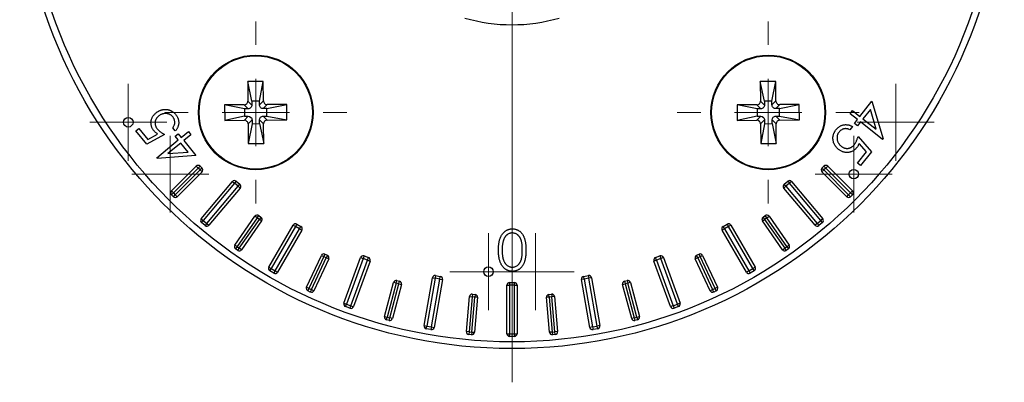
# Model space of a CAD drawing. Header units: millimetres. Extents: x -1475 to 1000, y 387 to 465.
# Tile 3 of 4: x 925 to 998, y 387 to 414. Entities that reach past the tile are written whole.
import ezdxf

# ---------------------------------------------------------------- set-up
doc = ezdxf.new("R2010")
doc.units = ezdxf.units.MM

# ---------------------------------------------------------------- blocks, each defined once
blk = doc.blocks.new('SW_CENTERMARKSYMBOL_0')
at = {"color": 0, "linetype": 'Continuous', "lineweight": 18}
blk.add_line((0, -5), (0, -39), dxfattribs=at)
blk = doc.blocks.new('SW_CENTERMARKSYMBOL_2')
at = {"color": 0, "linetype": 'Continuous', "lineweight": 18}
for p, q in [((0, 5), (0, 6.75)), ((0, 0), (0, 2.5)), ((-5, 0), (-6.75, 0)), ((0, 0), (-2.5, 0)), ((0, 0), (0, -2.5)), ((0, 0), (2.5, 0)), ((5, 0), (6.75, 0)), ((0, -5), (0, -6.75))]:
    blk.add_line(p, q, dxfattribs=at)
blk = doc.blocks.new('SW_CENTERMARKSYMBOL_3')
at = {"color": 0, "linetype": 'Continuous', "lineweight": 18}
for p, q in [((0, 5), (0, 6.75)), ((0, 0), (0, 2.5)), ((-5, 0), (-6.75, 0)), ((0, 0), (-2.5, 0)), ((0, 0), (0, -2.5)), ((0, 0), (2.5, 0)), ((5, 0), (6.75, 0)), ((0, -5), (0, -6.75))]:
    blk.add_line(p, q, dxfattribs=at)
blk = doc.blocks.new('SW_CENTERMARKSYMBOL_5')
at = {"color": 0, "linetype": 'Continuous', "lineweight": 18}
for p, q in [((0, 2.5), (0, 2.85)), ((0, 0), (0, 2.5)), ((-2.5, 0), (-2.85, 0)), ((0, 0), (-2.5, 0)), ((0, 0), (0, -2.5)), ((0, 0), (2.5, 0)), ((2.5, 0), (2.85, 0)), ((0, -2.5), (0, -2.85))]:
    blk.add_line(p, q, dxfattribs=at)
blk = doc.blocks.new('SW_CENTERMARKSYMBOL_6')
at = {"color": 0, "linetype": 'Continuous', "lineweight": 18}
for p, q in [((0, 2.5), (0, 2.85)), ((0, 0), (0, 2.5)), ((-2.5, 0), (-2.85, 0)), ((0, 0), (-2.5, 0)), ((0, 0), (0, -2.5)), ((0, 0), (2.5, 0)), ((2.5, 0), (2.85, 0)), ((0, -2.5), (0, -2.85))]:
    blk.add_line(p, q, dxfattribs=at)
blk = doc.blocks.new('SW_CENTERMARKSYMBOL_7')
at = {"color": 0, "linetype": 'Continuous', "lineweight": 18}
for p, q in [((0, 2.5), (0, 2.85)), ((0, 0), (0, 2.5)), ((-2.5, 0), (-2.85, 0)), ((0, 0), (-2.5, 0)), ((0, 0), (0, -2.5)), ((0, 0), (2.5, 0)), ((2.5, 0), (2.85, 0)), ((0, -2.5), (0, -2.85))]:
    blk.add_line(p, q, dxfattribs=at)
blk = doc.blocks.new('SW_CENTERMARKSYMBOL_8')
at = {"color": 0, "linetype": 'Continuous', "lineweight": 18}
for p, q in [((0, 2.5), (0, 2.85)), ((0, 0), (0, 2.5)), ((-2.5, 0), (-2.85, 0)), ((0, 0), (-2.5, 0)), ((0, 0), (0, -2.5)), ((0, 0), (2.5, 0)), ((2.5, 0), (2.85, 0)), ((0, -2.5), (0, -2.85))]:
    blk.add_line(p, q, dxfattribs=at)
blk = doc.blocks.new('SW_CENTERMARKSYMBOL_9')
at = {"color": 0, "linetype": 'Continuous', "lineweight": 18}
for p, q in [((0, 2.5), (0, 2.85)), ((0, 0), (0, 2.5)), ((-2.5, 0), (-2.85, 0)), ((0, 0), (-2.5, 0)), ((0, 0), (0, -2.5)), ((0, 0), (2.5, 0)), ((2.5, 0), (2.85, 0)), ((0, -2.5), (0, -2.85))]:
    blk.add_line(p, q, dxfattribs=at)
blk = doc.blocks.new('SW_CENTERMARKSYMBOL_10')
at = {"color": 0, "linetype": 'Continuous', "lineweight": 18}
for p, q in [((0, 2.5), (0, 2.85)), ((0, 0), (0, 2.5)), ((-2.5, 0), (-2.85, 0)), ((0, 0), (-2.5, 0)), ((0, 0), (0, -2.5)), ((0, 0), (2.5, 0)), ((2.5, 0), (2.85, 0)), ((0, -2.5), (0, -2.85))]:
    blk.add_line(p, q, dxfattribs=at)

msp = doc.modelspace()

# ---------------------------------------------------------------- linework, layer by layer
at = {"color": 7, "linetype": 'Continuous', "lineweight": 25}
for p, q in [((942.77, 409.234), (941.62, 409.224)), ((941.62, 409.224), (941.632, 407.774)), ((941.928, 407.756), (941.62, 409.224)), ((942.487, 407.761), (942.77, 409.234)), ((942.782, 407.784), (942.77, 409.234)), ((980.77, 409.234), (979.62, 409.224)), ((979.62, 409.224), (979.632, 407.774)), ((979.928, 407.756), (979.62, 409.224)), ((980.487, 407.761), (980.77, 409.234)), ((980.782, 407.784), (980.77, 409.234)), ((941.36, 407.497), (939.91, 407.484)), ((939.91, 407.484), (939.92, 406.334)), ((941.383, 407.202), (939.91, 407.484)), ((941.658, 407.204), (941.36, 407.497)), ((941.93, 407.481), (941.632, 407.774)), ((942.487, 407.761), (941.928, 407.756)), ((941.928, 407.756), (941.93, 407.481)), ((942.49, 407.486), (942.487, 407.761)), ((942.49, 407.486), (942.782, 407.784)), ((942.767, 407.214), (943.06, 407.512)), ((943.042, 407.216), (944.51, 407.524)), ((944.51, 407.524), (943.06, 407.512)), ((944.52, 406.374), (944.51, 407.524)), ((979.36, 407.497), (977.91, 407.484)), ((977.91, 407.484), (977.92, 406.334)), ((979.383, 407.202), (977.91, 407.484)), ((979.658, 407.204), (979.36, 407.497)), ((979.93, 407.481), (979.632, 407.774)), ((980.487, 407.761), (979.928, 407.756)), ((979.928, 407.756), (979.93, 407.481)), ((980.49, 407.486), (980.487, 407.761)), ((980.49, 407.486), (980.782, 407.784)), ((980.767, 407.214), (981.06, 407.512)), ((981.042, 407.216), (982.51, 407.524)), ((982.51, 407.524), (981.06, 407.512)), ((982.52, 406.374), (982.51, 407.524)), ((987.01, 406.638), (987.903, 407.76)), ((987.903, 407.76), (988.724, 404.969)), ((941.388, 406.642), (939.92, 406.334)), ((941.662, 406.645), (941.37, 406.347)), ((941.658, 407.204), (941.383, 407.202)), ((941.383, 407.202), (941.388, 406.642)), ((941.388, 406.642), (941.662, 406.645)), ((943.042, 407.216), (942.767, 407.214)), ((942.772, 406.654), (943.047, 406.657)), ((942.772, 406.654), (943.07, 406.362)), ((943.047, 406.657), (943.042, 407.216)), ((943.047, 406.657), (944.52, 406.374)), ((979.388, 406.642), (977.92, 406.334)), ((979.662, 406.645), (979.37, 406.347)), ((979.658, 407.204), (979.383, 407.202)), ((979.383, 407.202), (979.388, 406.642)), ((979.388, 406.642), (979.662, 406.645)), ((981.042, 407.216), (980.767, 407.214)), ((980.772, 406.654), (981.047, 406.657)), ((980.772, 406.654), (981.07, 406.362)), ((981.047, 406.657), (981.042, 407.216)), ((981.047, 406.657), (982.52, 406.374)), ((986.278, 406.837), (986.465, 407.072)), ((986.823, 406.403), (986.278, 406.837)), ((986.465, 407.072), (987.01, 406.638)), ((987.786, 407.149), (987.236, 406.458)), ((988.214, 405.68), (987.786, 407.149)), ((939.92, 406.334), (941.37, 406.347)), ((941.94, 406.372), (941.647, 406.074)), ((941.647, 406.074), (941.66, 404.624)), ((941.942, 406.097), (941.66, 404.624)), ((941.94, 406.372), (941.942, 406.097)), ((941.942, 406.097), (942.502, 406.102)), ((942.502, 406.102), (942.499, 406.377)), ((942.499, 406.377), (942.797, 406.084)), ((942.502, 406.102), (942.81, 404.634)), ((942.81, 404.634), (942.797, 406.084)), ((943.07, 406.362), (944.52, 406.374)), ((977.92, 406.334), (979.37, 406.347)), ((979.94, 406.372), (979.647, 406.074)), ((979.647, 406.074), (979.66, 404.624)), ((979.942, 406.097), (979.66, 404.624)), ((979.94, 406.372), (979.942, 406.097)), ((979.942, 406.097), (980.502, 406.102)), ((980.499, 406.377), (980.797, 406.084)), ((980.502, 406.102), (980.499, 406.377)), ((980.502, 406.102), (980.81, 404.634)), ((980.81, 404.634), (980.797, 406.084)), ((981.07, 406.362), (982.52, 406.374)), ((986.45, 405.886), (986.258, 405.644)), ((986.597, 406.118), (986.823, 406.403)), ((986.823, 405.939), (986.597, 406.118)), ((987.049, 406.223), (986.823, 405.939)), ((988.685, 404.921), (987.049, 406.223)), ((987.236, 406.458), (988.214, 405.68)), ((933.327, 405.567), (933.545, 405.747)), ((934.145, 404.574), (933.327, 405.567)), ((933.545, 405.747), (934.218, 404.93)), ((935.458, 405.3), (934.145, 404.574)), ((934.218, 404.93), (934.937, 405.331)), ((936.252, 405.559), (936.058, 405.794)), ((936.241, 405.169), (936.461, 405.35)), ((936.469, 404.892), (936.241, 405.169)), ((936.461, 405.35), (936.689, 405.073)), ((936.689, 405.073), (937.222, 405.512)), ((937.411, 405.283), (936.878, 404.844)), ((937.222, 405.512), (937.411, 405.283)), ((986.872, 405.156), (987.865, 404.012)), ((934.872, 403.576), (936.469, 404.892)), ((936.658, 404.662), (935.703, 403.875)), ((937.215, 403.987), (936.658, 404.662)), ((936.878, 404.844), (937.782, 403.748)), ((941.66, 404.624), (942.81, 404.634)), ((979.66, 404.624), (980.81, 404.634)), ((987.497, 404.01), (986.951, 404.635)), ((988.724, 404.969), (988.685, 404.921)), ((937.782, 403.748), (934.911, 403.529)), ((935.703, 403.875), (937.215, 403.987)), ((986.832, 403.173), (987.497, 404.01)), ((987.865, 404.012), (987.056, 402.995)), ((934.911, 403.529), (934.872, 403.576)), ((987.056, 402.995), (986.832, 403.173)), ((935.971, 401.11), (937.81, 402.948)), ((937.951, 402.807), (936.113, 400.968)), ((936.254, 400.827), (938.093, 402.665)), ((938.234, 402.524), (936.395, 400.685)), ((937.951, 402.807), (937.81, 402.948)), ((937.951, 402.807), (938.093, 402.948)), ((938.093, 402.665), (937.951, 402.807)), ((938.093, 402.948), (938.234, 402.807)), ((938.234, 402.807), (938.093, 402.665)), ((938.234, 402.524), (938.093, 402.665)), ((984.195, 402.807), (984.337, 402.948)), ((984.195, 402.807), (984.337, 402.665)), ((984.195, 402.524), (984.337, 402.665)), ((986.034, 400.685), (984.195, 402.524)), ((984.478, 402.807), (984.337, 402.948)), ((984.478, 402.807), (984.337, 402.665)), ((984.337, 402.665), (986.175, 400.827)), ((984.478, 402.807), (984.62, 402.948)), ((986.317, 400.968), (984.478, 402.807)), ((984.62, 402.948), (986.458, 401.11)), ((938.173, 399.052), (940.487, 401.81)), ((940.64, 401.681), (938.326, 398.924)), ((940.487, 401.81), (940.64, 401.681)), ((940.769, 401.835), (940.64, 401.681)), ((940.908, 401.456), (940.64, 401.681)), ((940.769, 401.835), (941.037, 401.61)), ((940.908, 401.456), (941.037, 401.61)), ((981.393, 401.61), (981.661, 401.835)), ((981.521, 401.456), (981.393, 401.61)), ((981.789, 401.681), (981.521, 401.456)), ((981.661, 401.835), (981.789, 401.681)), ((981.942, 401.81), (981.789, 401.681)), ((984.103, 398.924), (981.789, 401.681)), ((981.942, 401.81), (984.256, 399.052)), ((936.113, 400.968), (935.971, 401.11)), ((936.113, 400.968), (935.971, 400.827)), ((936.113, 400.685), (935.971, 400.827)), ((936.113, 400.968), (936.254, 400.827)), ((936.113, 400.685), (936.254, 400.827)), ((936.395, 400.685), (936.254, 400.827)), ((938.594, 398.699), (940.908, 401.456)), ((941.062, 401.328), (938.747, 398.57)), ((940.908, 401.456), (941.062, 401.328)), ((981.521, 401.456), (981.368, 401.328)), ((983.682, 398.57), (981.368, 401.328)), ((981.521, 401.456), (983.835, 398.699)), ((986.034, 400.685), (986.175, 400.827)), ((986.175, 400.827), (986.317, 400.968)), ((986.317, 400.685), (986.175, 400.827)), ((986.317, 400.968), (986.458, 401.11)), ((986.317, 400.968), (986.458, 400.827)), ((986.458, 400.827), (986.317, 400.685)), ((938.173, 399.052), (938.326, 398.924)), ((938.198, 398.77), (938.326, 398.924)), ((938.466, 398.545), (938.198, 398.77)), ((938.326, 398.924), (938.594, 398.699)), ((938.594, 398.699), (938.466, 398.545)), ((938.594, 398.699), (938.747, 398.57)), ((940.665, 397.103), (942.156, 399.233)), ((942.32, 399.118), (940.828, 396.988)), ((940.992, 396.874), (942.484, 399.004)), ((942.647, 398.889), (941.156, 396.759)), ((942.32, 399.118), (942.156, 399.233)), ((942.32, 399.118), (942.434, 399.282)), ((942.484, 399.004), (942.32, 399.118)), ((942.434, 399.282), (942.598, 399.167)), ((942.598, 399.167), (942.484, 399.004)), ((942.647, 398.889), (942.484, 399.004)), ((945.263, 398.65), (945.163, 398.477)), ((945.263, 398.65), (945.566, 398.475)), ((976.863, 398.475), (977.166, 398.65)), ((977.166, 398.65), (977.266, 398.477)), ((979.782, 398.889), (979.946, 399.004)), ((981.273, 396.759), (979.782, 398.889)), ((979.831, 399.167), (979.995, 399.282)), ((979.831, 399.167), (979.946, 399.004)), ((980.11, 399.118), (979.946, 399.004)), ((979.946, 399.004), (981.437, 396.874)), ((980.11, 399.118), (979.995, 399.282)), ((980.11, 399.118), (980.274, 399.233)), ((981.601, 396.988), (980.11, 399.118)), ((980.274, 399.233), (981.765, 397.103)), ((983.835, 398.699), (983.682, 398.57)), ((983.835, 398.699), (984.103, 398.924)), ((983.835, 398.699), (983.964, 398.545)), ((984.232, 398.77), (983.964, 398.545)), ((984.256, 399.052), (984.103, 398.924)), ((984.232, 398.77), (984.103, 398.924)), ((943.19, 395.459), (944.99, 398.577)), ((945.163, 398.477), (943.363, 395.359)), ((943.666, 395.184), (945.466, 398.302)), ((945.64, 398.202), (943.84, 395.084)), ((944.99, 398.577), (945.163, 398.477)), ((945.466, 398.302), (945.163, 398.477)), ((945.466, 398.302), (945.566, 398.475)), ((945.466, 398.302), (945.64, 398.202)), ((976.963, 398.302), (976.79, 398.202)), ((978.59, 395.084), (976.79, 398.202)), ((976.963, 398.302), (976.863, 398.475)), ((977.266, 398.477), (976.963, 398.302)), ((976.963, 398.302), (978.763, 395.184)), ((977.439, 398.577), (977.266, 398.477)), ((979.066, 395.359), (977.266, 398.477)), ((977.439, 398.577), (979.239, 395.459)), ((940.828, 396.988), (940.665, 397.103)), ((940.828, 396.988), (940.714, 396.825)), ((940.878, 396.71), (940.714, 396.825)), ((940.828, 396.988), (940.992, 396.874)), ((940.878, 396.71), (940.992, 396.874)), ((941.156, 396.759), (940.992, 396.874)), ((947.347, 396.426), (947.262, 396.244)), ((947.347, 396.426), (947.528, 396.341)), ((974.901, 396.341), (975.082, 396.426)), ((975.167, 396.244), (975.082, 396.426)), ((981.273, 396.759), (981.437, 396.874)), ((981.437, 396.874), (981.601, 396.988)), ((981.552, 396.71), (981.437, 396.874)), ((981.716, 396.825), (981.552, 396.71)), ((981.601, 396.988), (981.765, 397.103)), ((981.601, 396.988), (981.716, 396.825)), ((945.982, 393.973), (947.081, 396.329)), ((947.262, 396.244), (946.164, 393.888)), ((946.345, 393.804), (947.444, 396.16)), ((947.625, 396.075), (946.526, 393.719)), ((947.081, 396.329), (947.262, 396.244)), ((947.444, 396.16), (947.262, 396.244)), ((947.528, 396.341), (947.444, 396.16)), ((947.625, 396.075), (947.444, 396.16)), ((948.755, 392.792), (949.986, 396.175)), ((950.174, 396.107), (948.943, 392.724)), ((949.272, 392.604), (950.503, 395.987)), ((950.691, 395.919), (949.46, 392.536)), ((949.986, 396.175), (950.174, 396.107)), ((950.243, 396.295), (950.174, 396.107)), ((950.503, 395.987), (950.174, 396.107)), ((950.243, 396.295), (950.572, 396.175)), ((950.503, 395.987), (950.572, 396.175)), ((950.503, 395.987), (950.691, 395.919)), ((971.926, 395.987), (971.738, 395.919)), ((972.97, 392.536), (971.738, 395.919)), ((971.858, 396.175), (972.187, 396.295)), ((971.926, 395.987), (971.858, 396.175)), ((972.255, 396.107), (971.926, 395.987)), ((971.926, 395.987), (973.158, 392.604)), ((972.187, 396.295), (972.255, 396.107)), ((972.443, 396.175), (972.255, 396.107)), ((973.486, 392.724), (972.255, 396.107)), ((972.443, 396.175), (973.674, 392.792)), ((974.986, 396.16), (974.804, 396.075)), ((975.903, 393.719), (974.804, 396.075)), ((974.986, 396.16), (974.901, 396.341)), ((975.167, 396.244), (974.986, 396.16)), ((974.986, 396.16), (976.085, 393.804)), ((975.167, 396.244), (975.348, 396.329)), ((976.266, 393.888), (975.167, 396.244)), ((975.348, 396.329), (976.447, 393.973)), ((943.19, 395.459), (943.363, 395.359)), ((943.263, 395.186), (943.363, 395.359)), ((943.566, 395.011), (943.263, 395.186)), ((943.363, 395.359), (943.666, 395.184)), ((943.666, 395.184), (943.566, 395.011)), ((943.666, 395.184), (943.84, 395.084)), ((978.763, 395.184), (978.59, 395.084)), ((978.763, 395.184), (979.066, 395.359)), ((978.763, 395.184), (978.863, 395.011)), ((979.166, 395.186), (978.863, 395.011)), ((979.239, 395.459), (979.066, 395.359)), ((979.166, 395.186), (979.066, 395.359)), ((951.763, 391.813), (952.436, 394.324)), ((952.629, 394.273), (951.956, 391.761)), ((952.149, 391.71), (952.822, 394.221)), ((952.629, 394.273), (952.436, 394.324)), ((952.629, 394.273), (952.681, 394.466)), ((952.822, 394.221), (952.629, 394.273)), ((952.681, 394.466), (952.874, 394.414)), ((952.822, 394.221), (952.874, 394.414)), ((952.822, 394.221), (953.015, 394.169)), ((954.698, 391.132), (955.323, 394.677)), ((955.52, 394.643), (954.895, 391.097)), ((955.24, 391.037), (955.865, 394.582)), ((955.323, 394.677), (955.52, 394.643)), ((956.062, 394.547), (955.437, 391.002)), ((955.555, 394.84), (955.52, 394.643)), ((955.865, 394.582), (955.52, 394.643)), ((955.555, 394.84), (955.9, 394.779)), ((955.865, 394.582), (955.9, 394.779)), ((955.865, 394.582), (956.062, 394.547)), ((961.04, 394.329), (961.04, 394.129)), ((961.04, 394.329), (961.39, 394.329)), ((961.39, 394.129), (961.39, 394.329)), ((966.564, 394.582), (966.367, 394.547)), ((966.993, 391.002), (966.367, 394.547)), ((966.53, 394.779), (966.874, 394.84)), ((966.564, 394.582), (966.53, 394.779)), ((966.909, 394.643), (966.564, 394.582)), ((966.564, 394.582), (967.19, 391.037)), ((966.874, 394.84), (966.909, 394.643)), ((967.106, 394.677), (966.909, 394.643)), ((967.534, 391.097), (966.909, 394.643)), ((967.106, 394.677), (967.731, 391.132)), ((969.414, 394.169), (969.607, 394.221)), ((969.555, 394.414), (969.749, 394.466)), ((969.555, 394.414), (969.607, 394.221)), ((969.8, 394.273), (969.607, 394.221)), ((969.607, 394.221), (970.28, 391.71)), ((969.749, 394.466), (969.8, 394.273)), ((969.993, 394.324), (969.8, 394.273)), ((970.473, 391.761), (969.8, 394.273)), ((969.993, 394.324), (970.666, 391.813)), ((946.164, 393.888), (945.982, 393.973)), ((946.164, 393.888), (946.079, 393.707)), ((946.26, 393.622), (946.079, 393.707)), ((946.164, 393.888), (946.345, 393.804)), ((946.345, 393.804), (946.26, 393.622)), ((946.345, 393.804), (946.526, 393.719)), ((953.015, 394.169), (952.343, 391.658)), ((960.84, 390.529), (960.84, 394.129)), ((960.84, 394.129), (961.04, 394.129)), ((961.04, 394.129), (961.04, 390.529)), ((961.39, 394.129), (961.04, 394.129)), ((961.39, 390.529), (961.39, 394.129)), ((961.39, 394.129), (961.59, 394.129)), ((961.59, 394.129), (961.59, 390.529)), ((970.087, 391.658), (969.414, 394.169)), ((975.903, 393.719), (976.085, 393.804)), ((976.085, 393.804), (976.266, 393.888)), ((976.169, 393.622), (976.085, 393.804)), ((976.35, 393.707), (976.169, 393.622)), ((976.447, 393.973), (976.266, 393.888)), ((976.35, 393.707), (976.266, 393.888)), ((948.755, 392.792), (948.943, 392.724)), ((957.831, 390.69), (958.057, 393.28)), ((958.256, 393.263), (958.03, 390.673)), ((958.057, 393.28), (958.256, 393.263)), ((958.229, 390.655), (958.456, 393.245)), ((958.274, 393.462), (958.256, 393.263)), ((958.456, 393.245), (958.256, 393.263)), ((958.274, 393.462), (958.473, 393.445)), ((958.655, 393.228), (958.428, 390.638)), ((958.473, 393.445), (958.456, 393.245)), ((958.655, 393.228), (958.456, 393.245)), ((963.974, 393.245), (963.775, 393.228)), ((964.001, 390.638), (963.775, 393.228)), ((963.956, 393.445), (964.156, 393.462)), ((963.974, 393.245), (963.956, 393.445)), ((964.173, 393.263), (963.974, 393.245)), ((963.974, 393.245), (964.2, 390.655)), ((964.156, 393.462), (964.173, 393.263)), ((964.372, 393.28), (964.173, 393.263)), ((964.4, 390.673), (964.173, 393.263)), ((964.372, 393.28), (964.599, 390.69)), ((973.674, 392.792), (973.486, 392.724)), ((948.875, 392.536), (948.943, 392.724)), ((949.203, 392.416), (948.875, 392.536)), ((948.943, 392.724), (949.272, 392.604)), ((949.272, 392.604), (949.203, 392.416)), ((949.272, 392.604), (949.46, 392.536)), ((973.158, 392.604), (972.97, 392.536)), ((973.158, 392.604), (973.486, 392.724)), ((973.158, 392.604), (973.226, 392.416)), ((973.555, 392.536), (973.226, 392.416)), ((973.555, 392.536), (973.486, 392.724)), ((951.763, 391.813), (951.956, 391.761)), ((951.904, 391.568), (951.956, 391.761)), ((952.098, 391.516), (951.904, 391.568)), ((951.956, 391.761), (952.149, 391.71)), ((952.098, 391.516), (952.149, 391.71)), ((952.343, 391.658), (952.149, 391.71)), ((970.28, 391.71), (970.087, 391.658)), ((970.28, 391.71), (970.473, 391.761)), ((970.28, 391.71), (970.332, 391.516)), ((970.525, 391.568), (970.332, 391.516)), ((970.473, 391.761), (970.666, 391.813)), ((970.473, 391.761), (970.525, 391.568)), ((954.698, 391.132), (954.895, 391.097)), ((954.86, 390.9), (954.895, 391.097)), ((955.205, 390.84), (954.86, 390.9)), ((954.895, 391.097), (955.24, 391.037)), ((955.24, 391.037), (955.205, 390.84)), ((955.24, 391.037), (955.437, 391.002)), ((958.03, 390.673), (957.831, 390.69)), ((958.03, 390.673), (958.012, 390.473)), ((958.03, 390.673), (958.229, 390.655)), ((958.229, 390.655), (958.212, 390.456)), ((958.229, 390.655), (958.428, 390.638)), ((964.2, 390.655), (964.001, 390.638)), ((964.2, 390.655), (964.4, 390.673)), ((964.2, 390.655), (964.218, 390.456)), ((964.599, 390.69), (964.4, 390.673)), ((964.417, 390.473), (964.4, 390.673)), ((967.19, 391.037), (966.993, 391.002)), ((967.19, 391.037), (967.534, 391.097)), ((967.19, 391.037), (967.224, 390.84)), ((967.569, 390.9), (967.224, 390.84)), ((967.731, 391.132), (967.534, 391.097)), ((967.569, 390.9), (967.534, 391.097)), ((958.212, 390.456), (958.012, 390.473)), ((960.84, 390.529), (961.04, 390.529)), ((961.04, 390.529), (961.39, 390.529)), ((961.04, 390.329), (961.04, 390.529)), ((961.39, 390.329), (961.04, 390.329)), ((961.39, 390.529), (961.39, 390.329)), ((961.39, 390.529), (961.59, 390.529)), ((964.417, 390.473), (964.218, 390.456))]:
    msp.add_line(p, q, dxfattribs=at)
for centre, radius in [((961.215, 425.929), 36.5), ((961.215, 425.929), 36), ((942.215, 406.929), 4.25), ((942.215, 406.929), 4.2), ((980.215, 406.929), 4.25), ((980.215, 406.929), 4.2), ((932.769, 406.198), 0.35), ((986.549, 402.359), 0.35), ((959.465, 395.129), 0.35)]:
    msp.add_circle(centre, radius, dxfattribs=at)
for centre, radius, start, end in [((961.215, 425.929), 12.5, 253.7398, 286.2602), ((937.951, 402.807), 0.2, 45, 135), ((984.478, 402.807), 0.2, 45, 135), ((938.093, 402.665), 0.2, 315, 45), ((984.337, 402.665), 0.2, 135, 225), ((940.64, 401.681), 0.2, 50, 140), ((940.908, 401.456), 0.2, 320, 50), ((981.521, 401.456), 0.2, 130, 220), ((981.789, 401.681), 0.2, 40, 130), ((936.113, 400.968), 0.2, 135, 225), ((986.317, 400.968), 0.2, 315, 45), ((936.254, 400.827), 0.2, 225, 315), ((986.175, 400.827), 0.2, 225, 315), ((942.32, 399.118), 0.2, 55, 145), ((980.11, 399.118), 0.2, 35, 125), ((938.326, 398.924), 0.2, 140, 230), ((942.484, 399.004), 0.2, 325, 55), ((945.163, 398.477), 0.2, 60, 150), ((977.266, 398.477), 0.2, 30, 120), ((979.946, 399.004), 0.2, 125, 215), ((984.103, 398.924), 0.2, 310, 40), ((938.594, 398.699), 0.2, 230, 320), ((945.466, 398.302), 0.2, 330, 60), ((976.963, 398.302), 0.2, 120, 210), ((983.835, 398.699), 0.2, 220, 310), ((940.828, 396.988), 0.2, 145, 235), ((940.992, 396.874), 0.2, 235, 325), ((947.262, 396.244), 0.2, 65, 155), ((975.167, 396.244), 0.2, 25, 115), ((981.437, 396.874), 0.2, 215, 305), ((981.601, 396.988), 0.2, 305, 35), ((947.444, 396.16), 0.2, 335, 65), ((950.174, 396.107), 0.2, 70, 160), ((950.503, 395.987), 0.2, 340, 70), ((971.926, 395.987), 0.2, 110, 200), ((972.255, 396.107), 0.2, 20, 110), ((974.986, 396.16), 0.2, 115, 205), ((943.363, 395.359), 0.2, 150, 240), ((943.666, 395.184), 0.2, 240, 330), ((978.763, 395.184), 0.2, 210, 300), ((979.066, 395.359), 0.2, 300, 30), ((952.629, 394.273), 0.2, 75, 165), ((952.822, 394.221), 0.2, 345, 75), ((955.52, 394.643), 0.2, 80, 170), ((955.865, 394.582), 0.2, 350, 80), ((961.04, 394.129), 0.2, 90, 180), ((961.39, 394.129), 0.2, 0, 90), ((966.564, 394.582), 0.2, 100, 190), ((966.909, 394.643), 0.2, 10, 100), ((969.607, 394.221), 0.2, 105, 195), ((969.8, 394.273), 0.2, 15, 105), ((946.164, 393.888), 0.2, 155, 245), ((946.345, 393.804), 0.2, 245, 335), ((976.085, 393.804), 0.2, 205, 295), ((976.266, 393.888), 0.2, 295, 25), ((948.943, 392.724), 0.2, 160, 250), ((958.256, 393.263), 0.2, 85, 175), ((958.456, 393.245), 0.2, 355, 85), ((963.974, 393.245), 0.2, 95, 185), ((964.173, 393.263), 0.2, 5, 95), ((973.486, 392.724), 0.2, 290, 20), ((949.272, 392.604), 0.2, 250, 340), ((973.158, 392.604), 0.2, 200, 290), ((951.956, 391.761), 0.2, 165, 255), ((952.149, 391.71), 0.2, 255, 345), ((970.28, 391.71), 0.2, 195, 285), ((970.473, 391.761), 0.2, 285, 15), ((954.895, 391.097), 0.2, 170, 260), ((955.24, 391.037), 0.2, 260, 350), ((958.03, 390.673), 0.2, 175, 265), ((958.229, 390.655), 0.2, 265, 355), ((964.2, 390.655), 0.2, 185, 275), ((964.4, 390.673), 0.2, 275, 5), ((967.19, 391.037), 0.2, 190, 280), ((967.534, 391.097), 0.2, 280, 10), ((961.04, 390.529), 0.2, 180, 270), ((961.39, 390.529), 0.2, 270, 0)]:
    msp.add_arc(centre, radius, start, end, dxfattribs=at)
for points, knots in [([(941.36, 407.497), (941.425, 407.497), (941.5, 407.525), (941.607, 407.633), (941.633, 407.709), (941.632, 407.774)], [0, 0, 0, 0, 0.5, 0.5, 1, 1, 1, 1]), ([(941.93, 407.481), (941.931, 407.417), (941.904, 407.341), (941.798, 407.232), (941.722, 407.205), (941.658, 407.204)], [0, 0, 0, 0, 0.5, 0.5, 1, 1, 1, 1]), ([(942.767, 407.214), (942.702, 407.213), (942.626, 407.24), (942.518, 407.346), (942.49, 407.422), (942.49, 407.486)], [0, 0, 0, 0, 0.5, 0.5, 1, 1, 1, 1]), ([(942.782, 407.784), (942.783, 407.719), (942.81, 407.644), (942.919, 407.537), (942.995, 407.511), (943.06, 407.512)], [0, 0, 0, 0, 0.5, 0.5, 1, 1, 1, 1]), ([(979.36, 407.497), (979.425, 407.497), (979.5, 407.525), (979.607, 407.633), (979.633, 407.709), (979.632, 407.774)], [0, 0, 0, 0, 0.5, 0.5, 1, 1, 1, 1]), ([(979.93, 407.481), (979.931, 407.417), (979.904, 407.341), (979.798, 407.232), (979.722, 407.205), (979.658, 407.204)], [0, 0, 0, 0, 0.5, 0.5, 1, 1, 1, 1]), ([(980.767, 407.214), (980.702, 407.213), (980.626, 407.24), (980.518, 407.346), (980.49, 407.422), (980.49, 407.486)], [0, 0, 0, 0, 0.5, 0.5, 1, 1, 1, 1]), ([(980.782, 407.784), (980.783, 407.719), (980.81, 407.644), (980.919, 407.537), (980.995, 407.511), (981.06, 407.512)], [0, 0, 0, 0, 0.5, 0.5, 1, 1, 1, 1]), ([(934.671, 405.565), (934.651, 405.591), (934.61, 405.642), (934.56, 405.724), (934.519, 405.808), (934.486, 405.893), (934.464, 405.981), (934.452, 406.071), (934.448, 406.162), (934.454, 406.255), (934.469, 406.347), (934.493, 406.436), (934.525, 406.522), (934.568, 406.605), (934.619, 406.684), (934.679, 406.76), (934.747, 406.833), (934.799, 406.877), (934.825, 406.9)], [0, 0, 0, 0, 0.066044, 0.129455, 0.191168, 0.251616, 0.311296, 0.370912, 0.431579, 0.493523, 0.555351, 0.616493, 0.677453, 0.73881, 0.800872, 0.864778, 0.931078, 1, 1, 1, 1]), ([(935.009, 406.657), (934.99, 406.641), (934.954, 406.61), (934.906, 406.558), (934.864, 406.505), (934.828, 406.449), (934.799, 406.39), (934.777, 406.329), (934.761, 406.265), (934.752, 406.2), (934.749, 406.134), (934.754, 406.068), (934.765, 406.003), (934.784, 405.938), (934.81, 405.874), (934.843, 405.811), (934.882, 405.749), (934.914, 405.709), (934.93, 405.689)], [0, 0, 0, 0, 0.06694, 0.131478, 0.193694, 0.25421, 0.313435, 0.372538, 0.432108, 0.492564, 0.553045, 0.61306, 0.673314, 0.734524, 0.797377, 0.861766, 0.929446, 1, 1, 1, 1]), ([(934.825, 406.9), (934.844, 406.915), (934.881, 406.945), (934.94, 406.985), (935.001, 407.021), (935.063, 407.053), (935.126, 407.081), (935.192, 407.104), (935.258, 407.123), (935.325, 407.138), (935.393, 407.148), (935.461, 407.155), (935.527, 407.156), (935.593, 407.153), (935.658, 407.145), (935.722, 407.132), (935.785, 407.115), (935.848, 407.093), (935.909, 407.068), (935.968, 407.037), (936.026, 407.002), (936.082, 406.963), (936.136, 406.919), (936.189, 406.872), (936.24, 406.82), (936.272, 406.783), (936.288, 406.764)], [0, 0, 0, 0, 0.043955, 0.087288, 0.129856, 0.172138, 0.214316, 0.256107, 0.297923, 0.340167, 0.381878, 0.422923, 0.463446, 0.503275, 0.542981, 0.582425, 0.622091, 0.662263, 0.702668, 0.742994, 0.783934, 0.82535, 0.867421, 0.910587, 0.954468, 1, 1, 1, 1]), ([(936.063, 406.602), (936.047, 406.62), (936.016, 406.656), (935.964, 406.703), (935.907, 406.744), (935.847, 406.778), (935.784, 406.806), (935.716, 406.827), (935.645, 406.842), (935.571, 406.85), (935.496, 406.851), (935.422, 406.846), (935.349, 406.833), (935.277, 406.812), (935.208, 406.784), (935.139, 406.749), (935.072, 406.707), (935.03, 406.674), (935.009, 406.657)], [0, 0, 0, 0, 0.061513, 0.120859, 0.179448, 0.238284, 0.29688, 0.356371, 0.418026, 0.481812, 0.546225, 0.609265, 0.672129, 0.734898, 0.798684, 0.863609, 0.930686, 1, 1, 1, 1]), ([(936.288, 406.764), (936.306, 406.741), (936.342, 406.695), (936.388, 406.622), (936.427, 406.548), (936.458, 406.472), (936.481, 406.395), (936.497, 406.315), (936.506, 406.234), (936.506, 406.153), (936.499, 406.071), (936.486, 405.991), (936.464, 405.913), (936.436, 405.837), (936.401, 405.764), (936.359, 405.693), (936.309, 405.624), (936.272, 405.581), (936.252, 405.559)], [0, 0, 0, 0, 0.06679, 0.131954, 0.194951, 0.256289, 0.31752, 0.3782, 0.439414, 0.501661, 0.563654, 0.624978, 0.685708, 0.746809, 0.807774, 0.870111, 0.933913, 1, 1, 1, 1]), ([(941.662, 406.645), (941.727, 406.645), (941.803, 406.619), (941.912, 406.513), (941.939, 406.437), (941.94, 406.372)], [0, 0, 0, 0, 0.5, 0.5, 1, 1, 1, 1]), ([(942.499, 406.377), (942.499, 406.442), (942.525, 406.518), (942.631, 406.626), (942.707, 406.654), (942.772, 406.654)], [0, 0, 0, 0, 0.5, 0.5, 1, 1, 1, 1]), ([(979.662, 406.645), (979.727, 406.645), (979.803, 406.619), (979.912, 406.513), (979.939, 406.437), (979.94, 406.372)], [0, 0, 0, 0, 0.5, 0.5, 1, 1, 1, 1]), ([(980.499, 406.377), (980.499, 406.442), (980.525, 406.518), (980.631, 406.626), (980.707, 406.654), (980.772, 406.654)], [0, 0, 0, 0, 0.5, 0.5, 1, 1, 1, 1]), ([(936.058, 405.794), (936.075, 405.816), (936.108, 405.859), (936.149, 405.927), (936.18, 405.993), (936.2, 406.06), (936.212, 406.128), (936.214, 406.197), (936.209, 406.268), (936.195, 406.34), (936.174, 406.411), (936.144, 406.479), (936.108, 406.544), (936.078, 406.583), (936.063, 406.602)], [0, 0, 0, 0, 0.095136, 0.184203, 0.266664, 0.345238, 0.422092, 0.49994, 0.579973, 0.664028, 0.748875, 0.832931, 0.916055, 1, 1, 1, 1]), ([(941.647, 406.074), (941.647, 406.139), (941.619, 406.215), (941.511, 406.321), (941.435, 406.347), (941.37, 406.347)], [0, 0, 0, 0, 0.5, 0.5, 1, 1, 1, 1]), ([(943.07, 406.362), (943.005, 406.361), (942.929, 406.334), (942.823, 406.225), (942.797, 406.149), (942.797, 406.084)], [0, 0, 0, 0, 0.5, 0.5, 1, 1, 1, 1]), ([(979.647, 406.074), (979.647, 406.139), (979.619, 406.215), (979.511, 406.321), (979.435, 406.347), (979.37, 406.347)], [0, 0, 0, 0, 0.5, 0.5, 1, 1, 1, 1]), ([(981.07, 406.362), (981.005, 406.361), (980.929, 406.334), (980.823, 406.225), (980.797, 406.149), (980.797, 406.084)], [0, 0, 0, 0, 0.5, 0.5, 1, 1, 1, 1]), ([(985.252, 405.668), (985.271, 405.691), (985.309, 405.737), (985.371, 405.797), (985.436, 405.851), (985.504, 405.898), (985.576, 405.938), (985.651, 405.969), (985.729, 405.995), (985.81, 406.013), (985.892, 406.024), (985.974, 406.026), (986.055, 406.022), (986.136, 406.01), (986.216, 405.99), (986.295, 405.963), (986.374, 405.929), (986.424, 405.9), (986.45, 405.886)], [0, 0, 0, 0, 0.066965, 0.131832, 0.194761, 0.256249, 0.317438, 0.378076, 0.439508, 0.501693, 0.563827, 0.625022, 0.68536, 0.746282, 0.807465, 0.870175, 0.934003, 1, 1, 1, 1]), ([(934.937, 405.331), (934.911, 405.35), (934.859, 405.386), (934.788, 405.444), (934.726, 405.503), (934.689, 405.545), (934.671, 405.565)], [0, 0, 0, 0, 0.275017, 0.533327, 0.773747, 1, 1, 1, 1]), ([(934.93, 405.689), (934.944, 405.672), (934.975, 405.637), (935.026, 405.587), (935.083, 405.538), (935.146, 405.489), (935.216, 405.441), (935.291, 405.393), (935.372, 405.345), (935.429, 405.315), (935.458, 405.3)], [0, 0, 0, 0, 0.102468, 0.209921, 0.324113, 0.445339, 0.572811, 0.707853, 0.850181, 1, 1, 1, 1]), ([(985.424, 404.194), (985.405, 404.209), (985.368, 404.24), (985.316, 404.29), (985.267, 404.342), (985.223, 404.397), (985.182, 404.453), (985.146, 404.513), (985.112, 404.574), (985.075, 404.659), (985.037, 404.767), (985.011, 404.899), (985.004, 405.032), (985.014, 405.143), (985.032, 405.23), (985.049, 405.295), (985.072, 405.359), (985.098, 405.423), (985.13, 405.486), (985.166, 405.548), (985.207, 405.609), (985.237, 405.648), (985.252, 405.668)], [0, 0, 0, 0, 0.043859, 0.087307, 0.129749, 0.172131, 0.213842, 0.25586, 0.297733, 0.340109, 0.422953, 0.503243, 0.582496, 0.662318, 0.702498, 0.742906, 0.783815, 0.825286, 0.867464, 0.910536, 0.954832, 1, 1, 1, 1]), ([(985.46, 405.48), (985.445, 405.46), (985.416, 405.422), (985.381, 405.36), (985.353, 405.296), (985.331, 405.23), (985.317, 405.161), (985.311, 405.09), (985.311, 405.017), (985.318, 404.942), (985.332, 404.868), (985.353, 404.796), (985.381, 404.726), (985.416, 404.66), (985.458, 404.597), (985.507, 404.537), (985.563, 404.48), (985.604, 404.445), (985.625, 404.427)], [0, 0, 0, 0, 0.0613062, 0.1207485, 0.1794894, 0.2381231, 0.296542, 0.3565792, 0.4178771, 0.4814925, 0.5459733, 0.6092976, 0.6715736, 0.7345707, 0.7985, 0.8636934, 0.9303254, 1, 1, 1, 1]), ([(986.258, 405.644), (986.232, 405.657), (986.183, 405.68), (986.108, 405.706), (986.035, 405.723), (985.965, 405.73), (985.896, 405.727), (985.827, 405.715), (985.758, 405.694), (985.69, 405.666), (985.624, 405.63), (985.564, 405.586), (985.508, 405.537), (985.476, 405.499), (985.46, 405.48)], [0, 0, 0, 0, 0.095855, 0.184541, 0.267656, 0.345721, 0.422829, 0.500259, 0.580646, 0.66423, 0.749225, 0.832491, 0.915769, 1, 1, 1, 1]), ([(986.598, 404.553), (986.612, 404.571), (986.64, 404.608), (986.679, 404.669), (986.716, 404.736), (986.75, 404.808), (986.784, 404.887), (986.815, 404.971), (986.846, 405.061), (986.863, 405.123), (986.872, 405.156)], [0, 0, 0, 0, 0.101943, 0.210294, 0.324552, 0.444787, 0.573309, 0.708035, 0.849815, 1, 1, 1, 1]), ([(985.625, 404.427), (985.645, 404.412), (985.684, 404.383), (985.745, 404.346), (985.807, 404.316), (985.87, 404.292), (985.934, 404.276), (985.999, 404.267), (986.065, 404.264), (986.131, 404.269), (986.197, 404.281), (986.261, 404.299), (986.323, 404.324), (986.383, 404.356), (986.441, 404.395), (986.496, 404.441), (986.549, 404.494), (986.582, 404.533), (986.598, 404.553)], [0, 0, 0, 0, 0.06734, 0.131516, 0.19379, 0.254202, 0.314223, 0.37299, 0.432315, 0.492844, 0.553023, 0.612941, 0.673441, 0.734518, 0.79682, 0.861725, 0.92903, 1, 1, 1, 1]), ([(986.951, 404.635), (986.938, 404.605), (986.913, 404.546), (986.87, 404.464), (986.825, 404.389), (986.792, 404.344), (986.776, 404.323)], [0, 0, 0, 0, 0.275677, 0.533807, 0.774803, 1, 1, 1, 1]), ([(986.776, 404.323), (986.754, 404.297), (986.712, 404.247), (986.642, 404.179), (986.568, 404.121), (986.49, 404.071), (986.408, 404.031), (986.322, 403.999), (986.232, 403.977), (986.14, 403.963), (986.046, 403.958), (985.952, 403.964), (985.86, 403.978), (985.77, 404.002), (985.681, 404.035), (985.593, 404.079), (985.507, 404.131), (985.452, 404.173), (985.424, 404.194)], [0, 0, 0, 0, 0.066046, 0.129716, 0.191016, 0.251374, 0.311239, 0.371088, 0.431327, 0.493201, 0.555276, 0.616583, 0.677347, 0.738546, 0.80103, 0.864956, 0.931051, 1, 1, 1, 1]), ([(960.211, 396.73), (960.211, 396.776), (960.213, 396.866), (960.218, 396.996), (960.229, 397.12), (960.243, 397.236), (960.262, 397.345), (960.286, 397.447), (960.312, 397.542), (960.345, 397.63), (960.38, 397.711), (960.419, 397.787), (960.46, 397.858), (960.505, 397.924), (960.553, 397.986), (960.605, 398.041), (960.66, 398.092), (960.718, 398.137), (960.778, 398.176), (960.84, 398.212), (960.904, 398.24), (960.969, 398.264), (961.036, 398.283), (961.105, 398.296), (961.175, 398.305), (961.222, 398.306), (961.246, 398.306)], [0, 0, 0, 0, 0.065063, 0.126773, 0.185516, 0.240765, 0.29298, 0.34225, 0.388919, 0.432776, 0.474628, 0.514775, 0.553606, 0.591426, 0.628028, 0.663804, 0.698984, 0.733591, 0.767628, 0.801208, 0.834264, 0.866981, 0.89972, 0.932702, 0.966176, 1, 1, 1, 1]), ([(961.237, 397.998), (961.204, 397.997), (961.138, 397.994), (961.041, 397.968), (960.947, 397.928), (960.873, 397.881), (960.817, 397.836), (960.776, 397.798), (960.74, 397.755), (960.705, 397.709), (960.672, 397.658), (960.643, 397.604), (960.617, 397.545), (960.601, 397.504), (960.594, 397.483)], [0, 0, 0, 0, 0.112813, 0.225394, 0.339595, 0.459675, 0.521735, 0.583926, 0.648174, 0.713881, 0.781004, 0.851451, 0.924051, 1, 1, 1, 1]), ([(961.98, 396.729), (961.98, 396.769), (961.98, 396.847), (961.975, 396.96), (961.968, 397.065), (961.958, 397.163), (961.945, 397.254), (961.93, 397.336), (961.911, 397.412), (961.889, 397.48), (961.864, 397.542), (961.837, 397.6), (961.808, 397.655), (961.775, 397.705), (961.74, 397.751), (961.702, 397.794), (961.661, 397.832), (961.604, 397.878), (961.529, 397.926), (961.434, 397.967), (961.336, 397.994), (961.27, 397.997), (961.237, 397.998)], [0, 0, 0, 0, 0.072951, 0.141584, 0.205926, 0.265301, 0.320597, 0.371817, 0.41879, 0.461699, 0.502134, 0.540804, 0.578181, 0.614297, 0.649678, 0.684299, 0.718359, 0.752081, 0.817652, 0.879722, 0.939966, 1, 1, 1, 1]), ([(961.246, 398.306), (961.27, 398.306), (961.317, 398.305), (961.386, 398.297), (961.453, 398.284), (961.518, 398.265), (961.582, 398.243), (961.644, 398.214), (961.704, 398.18), (961.763, 398.141), (961.819, 398.098), (961.872, 398.049), (961.921, 397.994), (961.967, 397.935), (962.011, 397.871), (962.051, 397.801), (962.088, 397.727), (962.122, 397.647), (962.152, 397.56), (962.179, 397.466), (962.2, 397.363), (962.218, 397.252), (962.232, 397.133), (962.242, 397.006), (962.248, 396.871), (962.249, 396.778), (962.249, 396.73)], [0, 0, 0, 0, 0.033787, 0.066622, 0.099285, 0.131361, 0.163585, 0.196104, 0.228902, 0.262158, 0.295991, 0.330218, 0.36506, 0.400951, 0.43762, 0.475708, 0.515381, 0.556414, 0.599765, 0.646424, 0.696431, 0.749782, 0.806573, 0.867436, 0.931887, 1, 1, 1, 1]), ([(960.594, 397.483), (960.585, 397.457), (960.566, 397.402), (960.543, 397.318), (960.524, 397.23), (960.507, 397.137), (960.496, 397.041), (960.487, 396.941), (960.481, 396.836), (960.48, 396.765), (960.48, 396.729)], [0, 0, 0, 0, 0.110588, 0.224542, 0.342503, 0.464324, 0.590756, 0.722227, 0.858843, 1, 1, 1, 1]), ([(961.246, 395.152), (961.222, 395.153), (961.175, 395.154), (961.105, 395.162), (961.036, 395.175), (960.97, 395.194), (960.904, 395.217), (960.841, 395.246), (960.779, 395.28), (960.72, 395.32), (960.662, 395.365), (960.608, 395.415), (960.557, 395.471), (960.508, 395.531), (960.463, 395.597), (960.421, 395.668), (960.383, 395.745), (960.346, 395.827), (960.315, 395.915), (960.286, 396.01), (960.263, 396.113), (960.244, 396.222), (960.229, 396.339), (960.218, 396.463), (960.212, 396.595), (960.211, 396.684), (960.211, 396.73)], [0, 0, 0, 0, 0.033788, 0.067194, 0.099862, 0.132567, 0.165151, 0.197913, 0.231319, 0.265083, 0.299255, 0.334399, 0.369943, 0.406284, 0.444064, 0.482998, 0.523354, 0.565537, 0.609613, 0.656391, 0.705885, 0.758325, 0.813832, 0.872795, 0.934722, 1, 1, 1, 1]), ([(960.48, 396.729), (960.481, 396.693), (960.481, 396.623), (960.485, 396.519), (960.494, 396.421), (960.504, 396.328), (960.519, 396.24), (960.535, 396.156), (960.557, 396.078), (960.58, 396.005), (960.606, 395.936), (960.635, 395.873), (960.666, 395.814), (960.7, 395.76), (960.736, 395.71), (960.775, 395.666), (960.816, 395.625), (960.874, 395.58), (960.948, 395.533), (961.042, 395.49), (961.139, 395.465), (961.205, 395.462), (961.237, 395.46)], [0, 0, 0, 0, 0.065681, 0.128486, 0.188175, 0.245106, 0.299448, 0.350823, 0.399942, 0.446672, 0.491255, 0.533376, 0.573853, 0.612526, 0.649597, 0.685532, 0.720106, 0.753838, 0.818925, 0.880493, 0.940311, 1, 1, 1, 1]), ([(961.237, 395.46), (961.27, 395.462), (961.337, 395.465), (961.435, 395.49), (961.529, 395.533), (961.604, 395.58), (961.661, 395.625), (961.701, 395.664), (961.739, 395.706), (961.774, 395.753), (961.807, 395.803), (961.837, 395.857), (961.864, 395.915), (961.889, 395.977), (961.911, 396.045), (961.929, 396.121), (961.945, 396.203), (961.957, 396.294), (961.968, 396.392), (961.975, 396.498), (961.98, 396.611), (961.98, 396.689), (961.98, 396.729)], [0, 0, 0, 0, 0.060387, 0.120883, 0.182755, 0.247811, 0.281299, 0.315088, 0.349702, 0.384857, 0.420966, 0.458511, 0.497175, 0.537602, 0.580503, 0.627468, 0.678388, 0.733983, 0.793747, 0.857714, 0.926698, 1, 1, 1, 1]), ([(962.249, 396.73), (962.249, 396.682), (962.248, 396.589), (962.242, 396.453), (962.232, 396.325), (962.218, 396.206), (962.202, 396.095), (962.179, 395.993), (962.154, 395.899), (962.124, 395.813), (962.091, 395.733), (962.054, 395.659), (962.013, 395.591), (961.971, 395.526), (961.924, 395.467), (961.875, 395.413), (961.821, 395.364), (961.765, 395.319), (961.706, 395.28), (961.646, 395.246), (961.583, 395.217), (961.519, 395.194), (961.453, 395.175), (961.386, 395.162), (961.317, 395.153), (961.27, 395.153), (961.246, 395.152)], [0, 0, 0, 0, 0.068595, 0.133246, 0.194313, 0.251279, 0.304513, 0.354235, 0.400481, 0.443411, 0.484015, 0.523252, 0.561042, 0.5979, 0.633518, 0.668314, 0.702496, 0.736685, 0.770293, 0.803437, 0.835913, 0.86846, 0.900847, 0.933467, 0.966258, 1, 1, 1, 1])]:
    msp.add_open_spline(points, degree=3, knots=knots, dxfattribs=at)

# ---------------------------------------------------------------- block references
at = {"color": 7, "linetype": 'Continuous', "lineweight": 0}
for name, p in [('SW_CENTERMARKSYMBOL_0', (961.215, 425.929)), ('SW_CENTERMARKSYMBOL_3', (942.215, 406.929)), ('SW_CENTERMARKSYMBOL_2', (980.215, 406.929)), ('SW_CENTERMARKSYMBOL_7', (932.769, 406.198)), ('SW_CENTERMARKSYMBOL_10', (989.66, 406.198)), ('SW_CENTERMARKSYMBOL_9', (935.88, 402.359)), ('SW_CENTERMARKSYMBOL_6', (986.549, 402.359)), ('SW_CENTERMARKSYMBOL_5', (959.465, 395.129)), ('SW_CENTERMARKSYMBOL_8', (962.965, 395.129))]:
    msp.add_blockref(name, p, dxfattribs=at)

doc.saveas('drawing.dxf')
